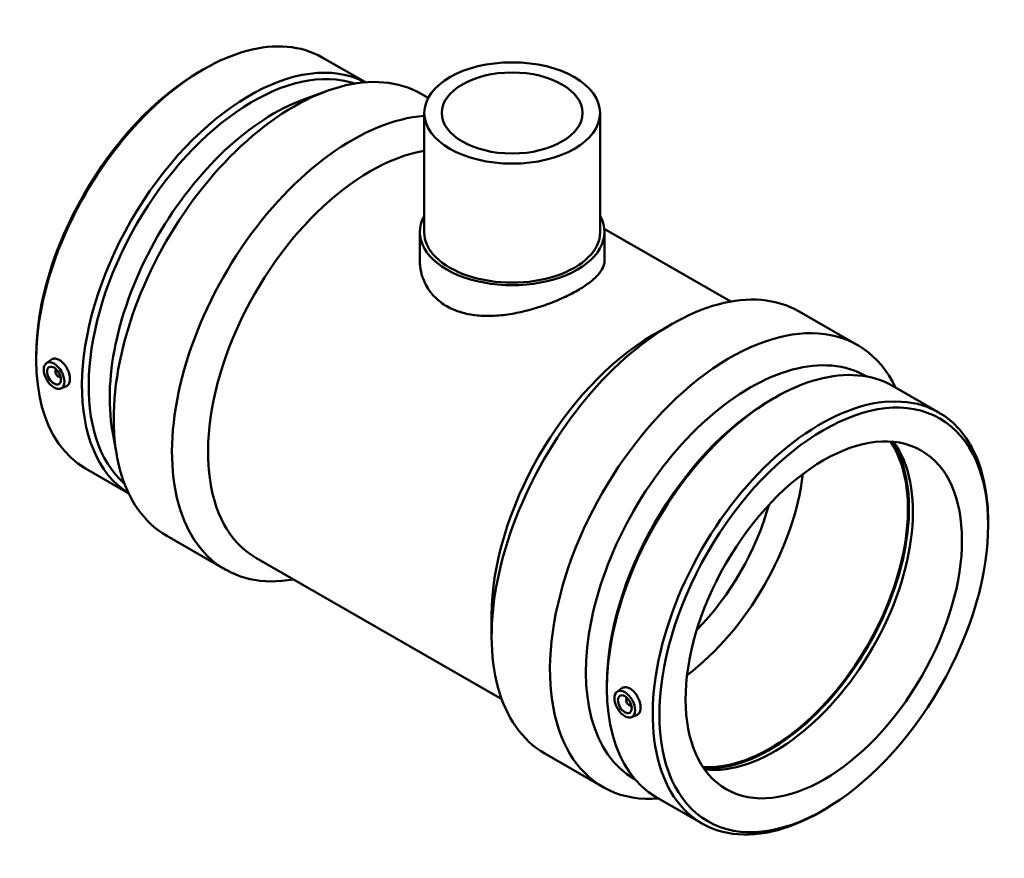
# Model space of a CAD drawing. Header units: millimetres. Extents: x -381 to 1578, y -260 to 1255.
# Tile 7 of 7: x 1075 to 1578, y 825 to 1255. Entities that reach past the tile are written whole.
import ezdxf

# ---------------------------------------------------------------- set-up
doc = ezdxf.new("R2010")
doc.units = ezdxf.units.MM
doc.layers.add('Visible (ANSI)', color=7, linetype='Continuous', lineweight=50)

msp = doc.modelspace()

# ---------------------------------------------------------------- linework, layer by layer
at = {"layer": 'Visible (ANSI)'}
for p, q in [((1229.486, 1235.298), (1251.576, 1222.578)), ((1166.88, 1228.163), (1168.589, 1229.155)), ((1219.941, 1213.81), (1231.628, 1218.071)), ((1280.164, 1216.656), (1283.705, 1214.617)), ((1281.657, 1206.888), (1281.657, 1145.981)), ((1371.657, 1206.888), (1371.657, 1145.981)), ((1279.407, 1145.981), (1279.407, 1131.345)), ((1373.817, 1147.666), (1438.551, 1110.389)), ((1373.907, 1145.981), (1373.907, 1131.345)), ((1473.56, 1105.287), (1503.398, 1088.105)), ((1398.887, 1093.347), (1408.079, 1098.682)), ((1083.103, 1082.683), (1083.103, 1080.706)), ((1088.283, 1078.831), (1090.759, 1080.634)), ((1093.375, 1075.432), (1093.549, 1075.533)), ((1095.371, 1071.966), (1095.545, 1072.067)), ((1507.846, 1072.201), (1508.211, 1071.99)), ((1095.754, 1065.857), (1098.58, 1067.103)), ((1521.521, 1067.127), (1544.959, 1053.63)), ((1458.915, 1059.991), (1460.624, 1060.983)), ((1122.15, 1043.994), (1124.331, 1031.747)), ((1108.356, 1024.953), (1130.446, 1012.232)), ((1570.212, 995.9), (1570.212, 997.876)), ((1149.917, 990.478), (1179.755, 973.295)), ((1195.495, 979.29), (1321.328, 906.828)), ((1316.159, 949.687), (1316.159, 939.059)), ((1375.138, 914.511), (1375.138, 912.534)), ((1380.318, 910.659), (1382.794, 912.462)), ((1385.584, 907.361), (1385.41, 907.261)), ((1387.58, 903.895), (1387.406, 903.794)), ((1387.789, 897.685), (1390.615, 898.931)), ((1343.312, 879.109), (1373.151, 861.926)), ((1389.138, 866.062), (1389.504, 865.852)), ((1400.391, 856.781), (1423.829, 843.284)), ((1486.435, 850.42), (1484.726, 849.427))]:
    msp.add_line(p, q, dxfattribs=at)
for centre, major_axis, ratio, start_param, end_param in [((1168.921, 1130.126), (60.565, 105.173), 0.5780931, 0, 3.1415927), ((1192.359, 1116.629), (60.565, 105.173), 0.5780931, 0.0228235, 3.1187692), ((1215.041, 1103.567), (65.124, 113.089), 0.5780931, 0, 3.1415927), ((1194.075, 1115.64), (59.354, 103.069), 0.5780931, 0.1140165, 3.0275762), ((1167.205, 1131.114), (-59.354, -103.069), 0.5780931, 3.9289245, 5.4958534), ((1204.823, 1109.451), (-59.354, -103.069), 0.5780931, 3.7443196, 5.6804584), ((1244.879, 1086.384), (65.124, 113.089), 0.5780931, 0.3735115, 3.5926195), ((1254.107, 1081.071), (-58.611, -101.78), 0.5780931, 3.5869094, 6.2831853), ((1326.657, 1145.981), (47.25, 0), 0.5758617, 2.831748, 6.5930299), ((1326.657, 1145.981), (-45, 0), 0.5758617, 0, 3.1415927), ((1408.436, 992.198), (65.124, 113.089), 0.5780931, 0, 3.1415927), ((1438.274, 975.015), (65.124, 113.089), 0.5780931, 5.9068018, 9.8011614), ((1399.208, 997.512), (-58.611, -101.78), 0.5780931, 3.9289245, 5.4958534), ((1448.492, 969.131), (59.354, 103.069), 0.5780931, 0, 3.1415927), ((1460.956, 961.954), (60.565, 105.173), 0.5780931, 0, 3.1415927), ((1094.373, 1073.699), (0.998, -1.733), 0.5780931, 2.9593736, 6.4654043), ((1096.494, 1074.921), (-2.495, 4.333), 0.5780931, 1.0101133, 1.1664938), ((1096.494, 1074.921), (-2.495, 4.333), 0.5780931, 1.9750988, 2.1314794), ((1459.24, 962.942), (-59.354, -103.069), 0.5780931, 3.9289245, 5.4958534), ((1484.394, 948.457), (60.565, 105.173), 0.5780931, 5.4958534, 10.2121098), ((1458.463, 963.389), (-49.903, -86.658), 0.5780931, 0.2795633, 2.8620293), ((1458.463, 963.389), (-50.277, -87.308), 0.5780931, 0.2915248, 2.8500678), ((1460.956, 961.954), (-49.903, -86.658), 0.5780931, 0.2537669, 2.8878258), ((1405.5, 993.889), (49.903, 86.658), 0.5780931, 4.0765058, 5.3482722), ((1398.429, 997.961), (44.913, 77.993), 0.5780931, 4.2898446, 5.1349333), ((1386.408, 905.527), (0.998, -1.733), 0.5780931, 2.9593736, 6.4654043), ((1388.529, 906.749), (2.495, -4.333), 0.5780931, 4.1517059, 4.3080865), ((1388.529, 906.749), (2.495, -4.333), 0.5780931, 5.1166915, 5.273072)]:
    msp.add_ellipse(centre, major_axis=major_axis, ratio=ratio, start_param=start_param, end_param=end_param, dxfattribs=at)
for centre, major_axis, ratio in [((1326.657, 1206.888), (-45, 0), 0.5758617), ((1326.657, 1206.888), (-36, 0), 0.5758617), ((1092.252, 1072.478), (3.743, -6.499), 0.5780931), ((1092.252, 1072.478), (2.495, -4.333), 0.5780931), ((1486.11, 947.469), (-59.354, -103.069), 0.5780931), ((1486.11, 947.469), (-49.903, -86.658), 0.5780931), ((1384.287, 904.306), (3.743, -6.499), 0.5780931), ((1384.287, 904.306), (2.495, -4.333), 0.5780931)]:
    msp.add_ellipse(centre, major_axis=major_axis, ratio=ratio, dxfattribs=at)
for points, knots in [([(1373.907, 1131.345), (1373.907, 1130.157), (1373.629, 1128.923), (1372.449, 1126.395), (1371.548, 1125.101), (1369.151, 1122.493), (1367.653, 1121.175), (1364.173, 1118.577), (1362.191, 1117.295), (1357.945, 1114.85), (1355.552, 1113.612), (1350.357, 1111.215), (1347.556, 1110.057), (1341.734, 1107.933), (1338.708, 1106.965), (1332.639, 1105.318), (1329.596, 1104.64), (1323.716, 1103.631), (1320.672, 1103.265), (1314.604, 1102.944), (1311.579, 1102.992), (1305.761, 1103.58), (1302.961, 1104.122), (1297.766, 1105.7), (1295.372, 1106.736), (1291.122, 1109.183), (1289.139, 1110.668), (1285.66, 1114.085), (1284.163, 1116.017), (1281.767, 1120.159), (1280.866, 1122.372), (1279.686, 1126.867), (1279.407, 1129.147), (1279.407, 1131.345)], [3.6063218, 3.6063218, 3.6063218, 3.6063218, 4.5069672, 4.5069672, 5.4076126, 5.4076126, 6.308258, 6.308258, 7.2089034, 7.2089034, 8.1095488, 8.1095488, 9.0101942, 9.0101942, 9.9108396, 9.9108396, 10.811485, 10.811485, 11.7130655, 11.7130655, 12.6146459, 12.6146459, 13.5162264, 13.5162264, 14.4178068, 14.4178068, 15.3193872, 15.3193872, 16.2209677, 16.2209677, 17.1225481, 17.1225481, 18.0241286, 18.0241286, 18.0241286, 18.0241286]), ([(1090.759, 1080.633), (1090.837, 1080.69), (1090.917, 1080.743), (1091.512, 1081.091), (1092.158, 1081.241), (1093.555, 1081.132), (1094.306, 1080.871), (1095.001, 1080.471)], [4.08278841, 4.08278841, 4.08278841, 4.08278841, 4.12981629, 4.12981629, 4.4249124, 4.4249124, 4.72000851, 4.72000851, 4.72000851, 4.72000851]), ([(1095.001, 1080.471), (1095.697, 1080.07), (1096.429, 1079.476), (1097.758, 1078.016), (1098.356, 1077.15), (1099.291, 1075.42), (1099.692, 1074.442), (1100.221, 1072.52), (1100.35, 1071.578), (1100.35, 1069.971), (1100.221, 1069.198), (1099.692, 1067.964), (1099.291, 1067.502), (1098.746, 1067.182), (1098.664, 1067.141), (1098.579, 1067.104)], [0, 0, 0, 0, 0.2950961, 0.2950961, 0.5901922, 0.5901922, 0.8850972, 0.8850972, 1.1800021, 1.1800021, 1.4749071, 1.4749071, 1.769812, 1.769812, 1.8189653, 1.8189653, 1.8189653, 1.8189653]), ([(1382.794, 912.461), (1382.872, 912.519), (1382.952, 912.571), (1383.547, 912.919), (1384.193, 913.069), (1385.59, 912.96), (1386.341, 912.7), (1387.732, 911.898), (1388.464, 911.305), (1389.793, 909.844), (1390.391, 908.978), (1391.326, 907.249), (1391.727, 906.27), (1392.256, 904.349), (1392.385, 903.406), (1392.385, 901.799), (1392.256, 901.027), (1391.727, 899.792), (1391.326, 899.33), (1390.781, 899.01), (1390.699, 898.969), (1390.614, 898.932)], [1.7227842, 1.7227842, 1.7227842, 1.7227842, 1.769812, 1.769812, 2.0649081, 2.0649081, 2.3600043, 2.3600043, 2.6551004, 2.6551004, 2.9501965, 2.9501965, 3.2451014, 3.2451014, 3.5400064, 3.5400064, 3.8349113, 3.8349113, 4.1298163, 4.1298163, 4.1789695, 4.1789695, 4.1789695, 4.1789695])]:
    msp.add_open_spline(points, degree=3, knots=knots, dxfattribs=at)

doc.saveas('drawing.dxf')
